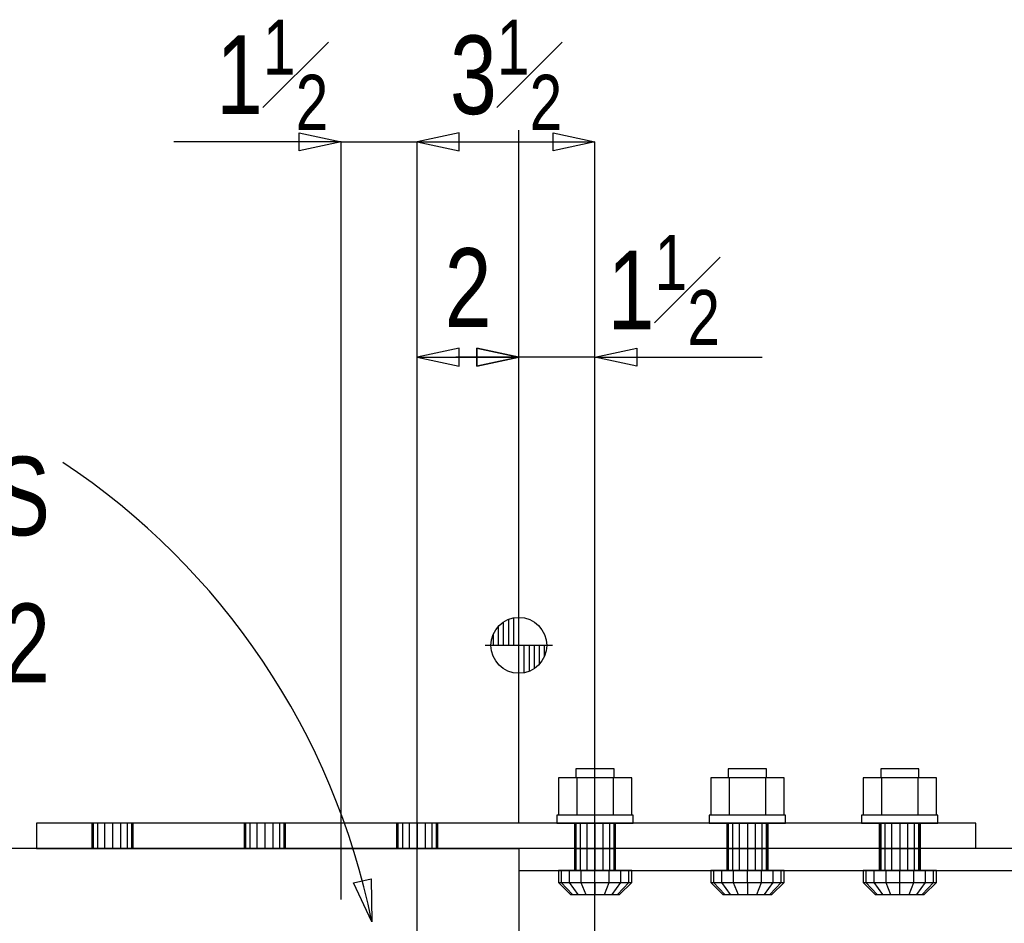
# Model space of a CAD drawing. Header units: inches. Extents: x -17.2 to 17.5, y -11.2 to 11.2.
# Tile 8 of 16: x -13.6 to -12, y 4.9 to 6.4. Entities that reach past the tile are written whole.
import ezdxf
from ezdxf.enums import TextEntityAlignment as Align

# ---------------------------------------------------------------- set-up
doc = ezdxf.new("R2010")
doc.units = ezdxf.units.IN
doc.header["$LTSCALE"] = 2.5
doc.header["$MEASUREMENT"] = 0
doc.linetypes.add('SDS2_5', pattern=[0.04, 0.02, -0.02])
doc.layers.add('Layer_0', color=7, linetype='Continuous')
doc.layers.add('Outline', color=7, linetype='Continuous')
doc.styles.add('MTextWidth', font='txt', dxfattribs={"width": 0.8, "height": 0.2})

msp = doc.modelspace()

# ---------------------------------------------------------------- linework, layer by layer
at = {"color": 1, "linetype": 'Continuous'}
for p, q in [((-13.1724, 6.151), (-13.1724, 6.1805)), ((-13.1724, 6.1805), (-13.1035, 6.1658)), ((-12.9096, 6.1805), (-12.9785, 6.1658)), ((-12.9096, 6.1805), (-12.9785, 6.1658)), ((-12.9096, 6.151), (-12.9096, 6.1805)), ((-12.9096, 6.151), (-12.9096, 6.1805)), ((-12.7558, 6.151), (-12.7558, 6.1805)), ((-12.7558, 6.1805), (-12.6869, 6.1658)), ((-13.1035, 6.1658), (-13.3779, 6.1658)), ((-13.1035, 6.1658), (-13.1724, 6.151)), ((-13.1035, 4.9233), (-13.1035, 6.1658)), ((-13.1035, 6.1658), (-12.9785, 6.1658)), ((-12.9785, 6.1658), (-12.8752, 6.1658)), ((-12.9785, 6.1658), (-12.9096, 6.151)), ((-12.9785, 5.8127), (-12.9785, 6.1658)), ((-12.9785, 5.8127), (-12.9785, 6.1658)), ((-12.9785, 6.1658), (-12.9096, 6.151)), ((-12.9785, 6.1658), (-12.6869, 6.1658)), ((-12.6869, 6.1658), (-12.7558, 6.151)), ((-12.6869, 5.8127), (-12.6869, 6.1658)), ((-12.9096, 5.8275), (-12.9785, 5.8127)), ((-12.9096, 5.798), (-12.9096, 5.8275)), ((-12.8808, 5.798), (-12.8808, 5.8275)), ((-12.8808, 5.8275), (-12.8119, 5.8127)), ((-12.8119, 5.8127), (-12.8808, 5.8275)), ((-12.8808, 5.8275), (-12.8808, 5.798)), ((-12.6869, 5.8127), (-12.618, 5.8275)), ((-12.618, 5.8275), (-12.618, 5.798)), ((-12.9785, 4.0067), (-12.9785, 5.8127)), ((-12.9785, 5.8127), (-12.9096, 5.798)), ((-12.9785, 5.8127), (-12.8119, 5.8127)), ((-12.8119, 5.8127), (-12.9152, 5.8127)), ((-12.8119, 5.8127), (-12.8808, 5.798)), ((-12.8808, 5.798), (-12.8119, 5.8127)), ((-12.8119, 5.0483), (-12.8119, 5.8127)), ((-12.6869, 5.8127), (-12.8119, 5.8127)), ((-12.8119, 5.0483), (-12.8119, 5.8127)), ((-12.6869, 4.0067), (-12.6869, 5.8127)), ((-12.6869, 5.8127), (-12.4125, 5.8127)), ((-12.618, 5.798), (-12.6869, 5.8127))]:
    msp.add_line(p, q, dxfattribs=at)
at = {"layer": 'Layer_0', "color": 1, "linetype": 'Continuous'}
for p, q in [((-12.7169, 5.1227), (-12.747, 5.1227)), ((-12.747, 5.1227), (-12.747, 5.0615)), ((-12.7139, 5.1375), (-12.7181, 5.1375)), ((-12.7181, 5.1375), (-12.7181, 5.1227)), ((-12.6568, 5.1227), (-12.7169, 5.1227)), ((-12.7169, 5.1227), (-12.7169, 5.0615)), ((-12.7025, 5.1375), (-12.7139, 5.1375)), ((-12.6869, 5.1375), (-12.7025, 5.1375)), ((-12.6712, 5.1375), (-12.6869, 5.1375)), ((-12.6598, 5.1375), (-12.6712, 5.1375)), ((-12.6556, 5.1375), (-12.6598, 5.1375)), ((-12.6568, 5.0615), (-12.6568, 5.1227)), ((-12.6267, 5.1227), (-12.6568, 5.1227)), ((-12.6556, 5.1227), (-12.6556, 5.1375)), ((-12.6267, 5.0615), (-12.6267, 5.1227)), ((-12.4669, 5.1227), (-12.497, 5.1227)), ((-12.497, 5.1227), (-12.497, 5.0615)), ((-12.4639, 5.1375), (-12.4681, 5.1375)), ((-12.4681, 5.1375), (-12.4681, 5.1227)), ((-12.4068, 5.1227), (-12.4669, 5.1227)), ((-12.4669, 5.1227), (-12.4669, 5.0615)), ((-12.4525, 5.1375), (-12.4639, 5.1375)), ((-12.4369, 5.1375), (-12.4525, 5.1375)), ((-12.4212, 5.1375), (-12.4369, 5.1375)), ((-12.4098, 5.1375), (-12.4212, 5.1375)), ((-12.4056, 5.1375), (-12.4098, 5.1375)), ((-12.4068, 5.0615), (-12.4068, 5.1227)), ((-12.3767, 5.1227), (-12.4068, 5.1227)), ((-12.4056, 5.1227), (-12.4056, 5.1375)), ((-12.3767, 5.0615), (-12.3767, 5.1227)), ((-12.2169, 5.1227), (-12.247, 5.1227)), ((-12.247, 5.1227), (-12.247, 5.0615)), ((-12.2139, 5.1375), (-12.2181, 5.1375)), ((-12.2181, 5.1375), (-12.2181, 5.1227)), ((-12.1568, 5.1227), (-12.2169, 5.1227)), ((-12.2169, 5.1227), (-12.2169, 5.0615)), ((-12.2025, 5.1375), (-12.2139, 5.1375)), ((-12.1869, 5.1375), (-12.2025, 5.1375)), ((-12.1712, 5.1375), (-12.1869, 5.1375)), ((-12.1598, 5.1375), (-12.1712, 5.1375)), ((-12.1556, 5.1375), (-12.1598, 5.1375)), ((-12.1568, 5.0615), (-12.1568, 5.1227)), ((-12.1267, 5.1227), (-12.1568, 5.1227)), ((-12.1556, 5.1227), (-12.1556, 5.1375)), ((-12.1267, 5.0615), (-12.1267, 5.1227)), ((-12.7446, 5.0615), (-12.7494, 5.0615)), ((-12.7494, 5.0615), (-12.7494, 5.0485)), ((-12.7311, 5.0615), (-12.7446, 5.0615)), ((-12.7108, 5.0615), (-12.7311, 5.0615)), ((-12.6869, 5.0615), (-12.7108, 5.0615)), ((-12.6629, 5.0615), (-12.6869, 5.0615)), ((-12.6427, 5.0615), (-12.6629, 5.0615)), ((-12.6291, 5.0615), (-12.6427, 5.0615)), ((-12.6244, 5.0615), (-12.6291, 5.0615)), ((-12.6244, 5.0485), (-12.6244, 5.0615)), ((-12.4946, 5.0615), (-12.4994, 5.0615)), ((-12.4994, 5.0615), (-12.4994, 5.0485)), ((-12.4811, 5.0615), (-12.4946, 5.0615)), ((-12.4608, 5.0615), (-12.4811, 5.0615)), ((-12.4369, 5.0615), (-12.4608, 5.0615)), ((-12.4129, 5.0615), (-12.4369, 5.0615)), ((-12.3927, 5.0615), (-12.4129, 5.0615)), ((-12.3791, 5.0615), (-12.3927, 5.0615)), ((-12.3744, 5.0615), (-12.3791, 5.0615)), ((-12.3744, 5.0485), (-12.3744, 5.0615)), ((-12.2446, 5.0615), (-12.2494, 5.0615)), ((-12.2494, 5.0615), (-12.2494, 5.0485)), ((-12.2311, 5.0615), (-12.2446, 5.0615)), ((-12.2108, 5.0615), (-12.2311, 5.0615)), ((-12.1869, 5.0615), (-12.2108, 5.0615)), ((-12.1629, 5.0615), (-12.1869, 5.0615)), ((-12.1427, 5.0615), (-12.1629, 5.0615)), ((-12.1291, 5.0615), (-12.1427, 5.0615)), ((-12.1244, 5.0615), (-12.1291, 5.0615)), ((-12.1244, 5.0485), (-12.1244, 5.0615)), ((-12.7494, 5.0485), (-12.7446, 5.0485)), ((-12.7446, 5.0485), (-12.7311, 5.0485)), ((-12.7311, 5.0485), (-12.7108, 5.0485)), ((-12.7108, 5.0485), (-12.6869, 5.0485)), ((-12.6869, 5.0485), (-12.6629, 5.0485)), ((-12.6629, 5.0485), (-12.6427, 5.0485)), ((-12.6427, 5.0485), (-12.6291, 5.0485)), ((-12.6291, 5.0485), (-12.6244, 5.0485)), ((-12.4994, 5.0485), (-12.4946, 5.0485)), ((-12.4946, 5.0485), (-12.4811, 5.0485)), ((-12.4811, 5.0485), (-12.4608, 5.0485)), ((-12.4608, 5.0485), (-12.4369, 5.0485)), ((-12.4369, 5.0485), (-12.4129, 5.0485)), ((-12.4129, 5.0485), (-12.3927, 5.0485)), ((-12.3927, 5.0485), (-12.3791, 5.0485)), ((-12.3791, 5.0485), (-12.3744, 5.0485)), ((-12.2494, 5.0485), (-12.2446, 5.0485)), ((-12.2446, 5.0485), (-12.2311, 5.0485)), ((-12.2311, 5.0485), (-12.2108, 5.0485)), ((-12.2108, 5.0485), (-12.1869, 5.0485)), ((-12.1869, 5.0485), (-12.1629, 5.0485)), ((-12.1629, 5.0485), (-12.1427, 5.0485)), ((-12.1427, 5.0485), (-12.1291, 5.0485)), ((-12.1291, 5.0485), (-12.1244, 5.0485)), ((-12.7424, 4.9707), (-12.747, 4.9707)), ((-12.747, 4.9707), (-12.747, 4.9511)), ((-12.7294, 4.9707), (-12.7424, 4.9707)), ((-12.7424, 4.9707), (-12.7424, 4.9511)), ((-12.7099, 4.9707), (-12.7294, 4.9707)), ((-12.7294, 4.9707), (-12.7294, 4.9511)), ((-12.6869, 4.9707), (-12.7099, 4.9707)), ((-12.7099, 4.9707), (-12.7099, 4.9511)), ((-12.6869, 4.9511), (-12.6869, 4.9707)), ((-12.6639, 4.9707), (-12.6869, 4.9707)), ((-12.6639, 4.9511), (-12.6639, 4.9707)), ((-12.6443, 4.9707), (-12.6639, 4.9707)), ((-12.6443, 4.9511), (-12.6443, 4.9707)), ((-12.6313, 4.9707), (-12.6443, 4.9707)), ((-12.6313, 4.9511), (-12.6313, 4.9707)), ((-12.6267, 4.9707), (-12.6313, 4.9707)), ((-12.6267, 4.9511), (-12.6267, 4.9707)), ((-12.4924, 4.9707), (-12.497, 4.9707)), ((-12.497, 4.9707), (-12.497, 4.9511)), ((-12.4794, 4.9707), (-12.4924, 4.9707)), ((-12.4924, 4.9707), (-12.4924, 4.9511)), ((-12.4599, 4.9707), (-12.4794, 4.9707)), ((-12.4794, 4.9707), (-12.4794, 4.9511)), ((-12.4369, 4.9707), (-12.4599, 4.9707)), ((-12.4599, 4.9707), (-12.4599, 4.9511)), ((-12.4369, 4.9511), (-12.4369, 4.9707)), ((-12.4139, 4.9707), (-12.4369, 4.9707)), ((-12.4139, 4.9511), (-12.4139, 4.9707)), ((-12.3943, 4.9707), (-12.4139, 4.9707)), ((-12.3943, 4.9511), (-12.3943, 4.9707)), ((-12.3813, 4.9707), (-12.3943, 4.9707)), ((-12.3813, 4.9511), (-12.3813, 4.9707)), ((-12.3767, 4.9707), (-12.3813, 4.9707)), ((-12.3767, 4.9511), (-12.3767, 4.9707)), ((-12.2424, 4.9707), (-12.247, 4.9707)), ((-12.247, 4.9707), (-12.247, 4.9511)), ((-12.2294, 4.9707), (-12.2424, 4.9707)), ((-12.2424, 4.9707), (-12.2424, 4.9511)), ((-12.2099, 4.9707), (-12.2294, 4.9707)), ((-12.2294, 4.9707), (-12.2294, 4.9511)), ((-12.1869, 4.9707), (-12.2099, 4.9707)), ((-12.2099, 4.9707), (-12.2099, 4.9511)), ((-12.1869, 4.9511), (-12.1869, 4.9707)), ((-12.1639, 4.9707), (-12.1869, 4.9707)), ((-12.1639, 4.9511), (-12.1639, 4.9707)), ((-12.1443, 4.9707), (-12.1639, 4.9707)), ((-12.1443, 4.9511), (-12.1443, 4.9707)), ((-12.1313, 4.9707), (-12.1443, 4.9707)), ((-12.1313, 4.9511), (-12.1313, 4.9707)), ((-12.1267, 4.9707), (-12.1313, 4.9707)), ((-12.1267, 4.9511), (-12.1267, 4.9707)), ((-12.747, 4.9511), (-12.7424, 4.9511)), ((-12.747, 4.9511), (-12.727, 4.9316)), ((-12.7424, 4.9511), (-12.7294, 4.9511)), ((-12.7424, 4.9511), (-12.7239, 4.9316)), ((-12.7294, 4.9511), (-12.7099, 4.9511)), ((-12.7294, 4.9511), (-12.7152, 4.9316)), ((-12.7099, 4.9511), (-12.6869, 4.9511)), ((-12.7099, 4.9511), (-12.7022, 4.9316)), ((-12.6869, 4.9511), (-12.6639, 4.9511)), ((-12.6869, 4.9511), (-12.6869, 4.9316)), ((-12.6715, 4.9316), (-12.6639, 4.9511)), ((-12.6639, 4.9511), (-12.6443, 4.9511)), ((-12.6585, 4.9316), (-12.6443, 4.9511)), ((-12.6498, 4.9316), (-12.6313, 4.9511)), ((-12.6468, 4.9316), (-12.6267, 4.9511)), ((-12.6443, 4.9511), (-12.6313, 4.9511)), ((-12.6313, 4.9511), (-12.6267, 4.9511)), ((-12.497, 4.9511), (-12.4924, 4.9511)), ((-12.497, 4.9511), (-12.477, 4.9316)), ((-12.4924, 4.9511), (-12.4794, 4.9511)), ((-12.4924, 4.9511), (-12.4739, 4.9316)), ((-12.4794, 4.9511), (-12.4599, 4.9511)), ((-12.4794, 4.9511), (-12.4652, 4.9316)), ((-12.4599, 4.9511), (-12.4369, 4.9511)), ((-12.4599, 4.9511), (-12.4522, 4.9316)), ((-12.4369, 4.9511), (-12.4139, 4.9511)), ((-12.4369, 4.9511), (-12.4369, 4.9316)), ((-12.4215, 4.9316), (-12.4139, 4.9511)), ((-12.4139, 4.9511), (-12.3943, 4.9511)), ((-12.4085, 4.9316), (-12.3943, 4.9511)), ((-12.3998, 4.9316), (-12.3813, 4.9511)), ((-12.3968, 4.9316), (-12.3767, 4.9511)), ((-12.3943, 4.9511), (-12.3813, 4.9511)), ((-12.3813, 4.9511), (-12.3767, 4.9511)), ((-12.247, 4.9511), (-12.2424, 4.9511)), ((-12.247, 4.9511), (-12.227, 4.9316)), ((-12.2424, 4.9511), (-12.2294, 4.9511)), ((-12.2424, 4.9511), (-12.2239, 4.9316)), ((-12.2294, 4.9511), (-12.2099, 4.9511)), ((-12.2294, 4.9511), (-12.2152, 4.9316)), ((-12.2099, 4.9511), (-12.1869, 4.9511)), ((-12.2099, 4.9511), (-12.2022, 4.9316)), ((-12.1869, 4.9511), (-12.1639, 4.9511)), ((-12.1869, 4.9316), (-12.1869, 4.9511)), ((-12.1715, 4.9316), (-12.1639, 4.9511)), ((-12.1639, 4.9511), (-12.1443, 4.9511)), ((-12.1585, 4.9316), (-12.1443, 4.9511)), ((-12.1498, 4.9316), (-12.1313, 4.9511)), ((-12.1468, 4.9316), (-12.1267, 4.9511)), ((-12.1443, 4.9511), (-12.1313, 4.9511)), ((-12.1313, 4.9511), (-12.1267, 4.9511)), ((-12.727, 4.9316), (-12.7239, 4.9316)), ((-12.7239, 4.9316), (-12.7152, 4.9316)), ((-12.7152, 4.9316), (-12.7022, 4.9316)), ((-12.7022, 4.9316), (-12.6869, 4.9316)), ((-12.6869, 4.9316), (-12.6715, 4.9316)), ((-12.6715, 4.9316), (-12.6585, 4.9316)), ((-12.6585, 4.9316), (-12.6498, 4.9316)), ((-12.6498, 4.9316), (-12.6468, 4.9316)), ((-12.477, 4.9316), (-12.4739, 4.9316)), ((-12.4739, 4.9316), (-12.4652, 4.9316)), ((-12.4652, 4.9316), (-12.4522, 4.9316)), ((-12.4522, 4.9316), (-12.4369, 4.9316)), ((-12.4369, 4.9316), (-12.4215, 4.9316)), ((-12.4215, 4.9316), (-12.4085, 4.9316)), ((-12.4085, 4.9316), (-12.3998, 4.9316)), ((-12.3998, 4.9316), (-12.3968, 4.9316)), ((-12.227, 4.9316), (-12.2239, 4.9316)), ((-12.2239, 4.9316), (-12.2152, 4.9316)), ((-12.2152, 4.9316), (-12.2022, 4.9316)), ((-12.2022, 4.9316), (-12.1869, 4.9316)), ((-12.1869, 4.9316), (-12.1715, 4.9316)), ((-12.1715, 4.9316), (-12.1585, 4.9316)), ((-12.1585, 4.9316), (-12.1498, 4.9316)), ((-12.1498, 4.9316), (-12.1468, 4.9316))]:
    msp.add_line(p, q, dxfattribs=at)
at = {"layer": 'Layer_0', "color": 2, "linetype": 'Continuous'}
for p, q in [((-13.6035, 5.0483), (-13.6035, 5.0067)), ((-12.0619, 5.0483), (-13.6035, 5.0483)), ((-13.5124, 5.0487), (-13.5124, 5.0483)), ((-13.4447, 5.0483), (-13.4447, 5.0487)), ((-13.2624, 5.0487), (-13.2624, 5.0483)), ((-13.1947, 5.0483), (-13.1947, 5.0487)), ((-13.0124, 5.0487), (-13.0124, 5.0483)), ((-12.9447, 5.0483), (-12.9447, 5.0487)), ((-12.7207, 5.0485), (-12.7207, 5.0483)), ((-12.653, 5.0483), (-12.653, 5.0485)), ((-12.4707, 5.0485), (-12.4707, 5.0483)), ((-12.403, 5.0483), (-12.403, 5.0485)), ((-12.2207, 5.0485), (-12.2207, 5.0483)), ((-12.153, 5.0483), (-12.153, 5.0485)), ((-12.0619, 5.0067), (-12.0619, 5.0483)), ((-13.6035, 5.0067), (-12.8119, 5.0067)), ((-13.5124, 5.0067), (-13.5124, 5.0062)), ((-13.4447, 5.0062), (-13.4447, 5.0067)), ((-13.2624, 5.0067), (-13.2624, 5.0062)), ((-13.1947, 5.0062), (-13.1947, 5.0067)), ((-13.0124, 5.0067), (-13.0124, 5.0062)), ((-12.9447, 5.0062), (-12.9447, 5.0067)), ((-12.8119, 5.0067), (-12.8119, 4.9708)), ((-11.1862, 5.0067), (-12.8119, 5.0067)), ((-12.8119, 4.9708), (-11.1504, 4.9708)), ((-12.8119, 4.9708), (-12.8119, 4.9664)), ((-12.8119, 4.9664), (-12.8119, 4.9539)), ((-12.7207, 4.9708), (-12.7207, 4.9707)), ((-12.653, 4.9707), (-12.653, 4.9708)), ((-12.4707, 4.9708), (-12.4707, 4.9707)), ((-12.403, 4.9707), (-12.403, 4.9708)), ((-12.2207, 4.9708), (-12.2207, 4.9707)), ((-12.153, 4.9707), (-12.153, 4.9708)), ((-12.8119, 4.9539), (-12.8119, 4.9351)), ((-12.8119, 4.9351), (-12.8119, 4.9129)), ((-12.8119, 4.9129), (-12.8119, 3.7754))]:
    msp.add_line(p, q, dxfattribs=at)
at = {"layer": 'Layer_0', "color": 1, "linetype": 'SDS2_5'}
for p, q in [((-13.5124, 5.0487), (-13.5098, 5.0487)), ((-13.5124, 5.0483), (-13.5124, 5.0067)), ((-13.5098, 5.0483), (-13.5098, 5.0487)), ((-13.5098, 5.0487), (-13.5025, 5.0487)), ((-13.5098, 5.0067), (-13.5098, 5.0483)), ((-13.5025, 5.0483), (-13.5025, 5.0487)), ((-13.5025, 5.0487), (-13.4915, 5.0487)), ((-13.5025, 5.0067), (-13.5025, 5.0483)), ((-13.4915, 5.0483), (-13.4915, 5.0487)), ((-13.4915, 5.0487), (-13.4785, 5.0487)), ((-13.4915, 5.0067), (-13.4915, 5.0483)), ((-13.4785, 5.0487), (-13.4785, 5.0483)), ((-13.4785, 5.0487), (-13.4656, 5.0487)), ((-13.4785, 5.0483), (-13.4785, 5.0067)), ((-13.4656, 5.0487), (-13.4656, 5.0483)), ((-13.4656, 5.0487), (-13.4546, 5.0487)), ((-13.4656, 5.0483), (-13.4656, 5.0067)), ((-13.4546, 5.0487), (-13.4546, 5.0483)), ((-13.4546, 5.0487), (-13.4473, 5.0487)), ((-13.4546, 5.0483), (-13.4546, 5.0067)), ((-13.4473, 5.0487), (-13.4473, 5.0483)), ((-13.4473, 5.0487), (-13.4447, 5.0487)), ((-13.4473, 5.0483), (-13.4473, 5.0067)), ((-13.4447, 5.0067), (-13.4447, 5.0483)), ((-13.2624, 5.0487), (-13.2598, 5.0487)), ((-13.2624, 5.0483), (-13.2624, 5.0067)), ((-13.2598, 5.0483), (-13.2598, 5.0487)), ((-13.2598, 5.0487), (-13.2525, 5.0487)), ((-13.2598, 5.0067), (-13.2598, 5.0483)), ((-13.2525, 5.0483), (-13.2525, 5.0487)), ((-13.2525, 5.0487), (-13.2415, 5.0487)), ((-13.2525, 5.0067), (-13.2525, 5.0483)), ((-13.2415, 5.0483), (-13.2415, 5.0487)), ((-13.2415, 5.0487), (-13.2285, 5.0487)), ((-13.2415, 5.0067), (-13.2415, 5.0483)), ((-13.2285, 5.0487), (-13.2285, 5.0483)), ((-13.2285, 5.0487), (-13.2156, 5.0487)), ((-13.2285, 5.0483), (-13.2285, 5.0067)), ((-13.2156, 5.0487), (-13.2156, 5.0483)), ((-13.2156, 5.0487), (-13.2046, 5.0487)), ((-13.2156, 5.0483), (-13.2156, 5.0067)), ((-13.2046, 5.0487), (-13.2046, 5.0483)), ((-13.2046, 5.0487), (-13.1973, 5.0487)), ((-13.2046, 5.0483), (-13.2046, 5.0067)), ((-13.1973, 5.0487), (-13.1973, 5.0483)), ((-13.1973, 5.0487), (-13.1947, 5.0487)), ((-13.1973, 5.0483), (-13.1973, 5.0067)), ((-13.1947, 5.0067), (-13.1947, 5.0483)), ((-13.0124, 5.0487), (-13.0098, 5.0487)), ((-13.0124, 5.0483), (-13.0124, 5.0067)), ((-13.0098, 5.0483), (-13.0098, 5.0487)), ((-13.0098, 5.0487), (-13.0025, 5.0487)), ((-13.0098, 5.0067), (-13.0098, 5.0483)), ((-13.0025, 5.0483), (-13.0025, 5.0487)), ((-13.0025, 5.0487), (-12.9915, 5.0487)), ((-13.0025, 5.0067), (-13.0025, 5.0483)), ((-12.9915, 5.0483), (-12.9915, 5.0487)), ((-12.9915, 5.0487), (-12.9785, 5.0487)), ((-12.9915, 5.0067), (-12.9915, 5.0483)), ((-12.9785, 5.0487), (-12.9785, 5.0483)), ((-12.9785, 5.0487), (-12.9656, 5.0487)), ((-12.9785, 5.0483), (-12.9785, 5.0067)), ((-12.9656, 5.0487), (-12.9656, 5.0483)), ((-12.9656, 5.0487), (-12.9546, 5.0487)), ((-12.9656, 5.0483), (-12.9656, 5.0067)), ((-12.9546, 5.0487), (-12.9546, 5.0483)), ((-12.9546, 5.0487), (-12.9473, 5.0487)), ((-12.9546, 5.0483), (-12.9546, 5.0067)), ((-12.9473, 5.0487), (-12.9473, 5.0483)), ((-12.9473, 5.0487), (-12.9447, 5.0487)), ((-12.9473, 5.0483), (-12.9473, 5.0067)), ((-12.9447, 5.0067), (-12.9447, 5.0483)), ((-12.7207, 5.0487), (-12.7207, 5.0485)), ((-12.7207, 5.0487), (-12.7181, 5.0487)), ((-12.7207, 5.0483), (-12.7207, 5.0062)), ((-12.7181, 5.0485), (-12.7181, 5.0487)), ((-12.7181, 5.0487), (-12.7108, 5.0487)), ((-12.7181, 5.0483), (-12.7181, 5.0485)), ((-12.7181, 5.0485), (-12.7181, 4.9707)), ((-12.7181, 5.0062), (-12.7181, 5.0483)), ((-12.7108, 5.0485), (-12.7108, 5.0487)), ((-12.7108, 5.0487), (-12.6998, 5.0487)), ((-12.7108, 5.0483), (-12.7108, 5.0485)), ((-12.7108, 5.0062), (-12.7108, 5.0483)), ((-12.6998, 5.0485), (-12.6998, 5.0487)), ((-12.6998, 5.0487), (-12.6869, 5.0487)), ((-12.6998, 5.0483), (-12.6998, 5.0485)), ((-12.6998, 5.0062), (-12.6998, 5.0483)), ((-12.6869, 5.0487), (-12.6869, 5.0485)), ((-12.6869, 5.0487), (-12.6739, 5.0487)), ((-12.6869, 5.0485), (-12.6869, 5.0483)), ((-12.6869, 5.0483), (-12.6869, 5.0062)), ((-12.6739, 5.0487), (-12.6739, 5.0485)), ((-12.6739, 5.0487), (-12.6629, 5.0487)), ((-12.6739, 5.0485), (-12.6739, 5.0483)), ((-12.6739, 5.0483), (-12.6739, 5.0062)), ((-12.6629, 5.0487), (-12.6629, 5.0485)), ((-12.6629, 5.0487), (-12.6556, 5.0487)), ((-12.6629, 5.0485), (-12.6629, 5.0483)), ((-12.6629, 5.0483), (-12.6629, 5.0062)), ((-12.6556, 5.0487), (-12.6556, 5.0485)), ((-12.6556, 5.0487), (-12.653, 5.0487)), ((-12.6556, 5.0485), (-12.6556, 5.0483)), ((-12.6556, 4.9707), (-12.6556, 5.0485)), ((-12.6556, 5.0483), (-12.6556, 5.0062)), ((-12.653, 5.0485), (-12.653, 5.0487)), ((-12.653, 5.0062), (-12.653, 5.0483)), ((-12.4707, 5.0487), (-12.4707, 5.0485)), ((-12.4707, 5.0487), (-12.4681, 5.0487)), ((-12.4707, 5.0483), (-12.4707, 5.0062)), ((-12.4681, 5.0485), (-12.4681, 5.0487)), ((-12.4681, 5.0487), (-12.4608, 5.0487)), ((-12.4681, 5.0483), (-12.4681, 5.0485)), ((-12.4681, 5.0485), (-12.4681, 4.9707)), ((-12.4681, 5.0062), (-12.4681, 5.0483)), ((-12.4608, 5.0485), (-12.4608, 5.0487)), ((-12.4608, 5.0487), (-12.4498, 5.0487)), ((-12.4608, 5.0483), (-12.4608, 5.0485)), ((-12.4608, 5.0062), (-12.4608, 5.0483)), ((-12.4498, 5.0485), (-12.4498, 5.0487)), ((-12.4498, 5.0487), (-12.4369, 5.0487)), ((-12.4498, 5.0483), (-12.4498, 5.0485)), ((-12.4498, 5.0062), (-12.4498, 5.0483)), ((-12.4369, 5.0487), (-12.4369, 5.0485)), ((-12.4369, 5.0487), (-12.4239, 5.0487)), ((-12.4369, 5.0485), (-12.4369, 5.0483)), ((-12.4369, 5.0483), (-12.4369, 5.0062)), ((-12.4239, 5.0487), (-12.4239, 5.0485)), ((-12.4239, 5.0487), (-12.4129, 5.0487)), ((-12.4239, 5.0485), (-12.4239, 5.0483)), ((-12.4239, 5.0483), (-12.4239, 5.0062)), ((-12.4129, 5.0487), (-12.4129, 5.0485)), ((-12.4129, 5.0487), (-12.4056, 5.0487)), ((-12.4129, 5.0485), (-12.4129, 5.0483)), ((-12.4129, 5.0483), (-12.4129, 5.0062)), ((-12.4056, 5.0487), (-12.4056, 5.0485)), ((-12.4056, 5.0487), (-12.403, 5.0487)), ((-12.4056, 5.0485), (-12.4056, 5.0483)), ((-12.4056, 4.9707), (-12.4056, 5.0485)), ((-12.4056, 5.0483), (-12.4056, 5.0062)), ((-12.403, 5.0485), (-12.403, 5.0487)), ((-12.403, 5.0062), (-12.403, 5.0483)), ((-12.2207, 5.0487), (-12.2207, 5.0485)), ((-12.2207, 5.0487), (-12.2181, 5.0487)), ((-12.2207, 5.0483), (-12.2207, 5.0062)), ((-12.2181, 5.0485), (-12.2181, 5.0487)), ((-12.2181, 5.0487), (-12.2108, 5.0487)), ((-12.2181, 5.0483), (-12.2181, 5.0485)), ((-12.2181, 5.0485), (-12.2181, 4.9707)), ((-12.2181, 5.0062), (-12.2181, 5.0483)), ((-12.2108, 5.0485), (-12.2108, 5.0487)), ((-12.2108, 5.0487), (-12.1998, 5.0487)), ((-12.2108, 5.0483), (-12.2108, 5.0485)), ((-12.2108, 5.0062), (-12.2108, 5.0483)), ((-12.1998, 5.0485), (-12.1998, 5.0487)), ((-12.1998, 5.0487), (-12.1869, 5.0487)), ((-12.1998, 5.0483), (-12.1998, 5.0485)), ((-12.1998, 5.0062), (-12.1998, 5.0483)), ((-12.1869, 5.0487), (-12.1869, 5.0485)), ((-12.1869, 5.0487), (-12.1739, 5.0487)), ((-12.1869, 5.0485), (-12.1869, 5.0483)), ((-12.1869, 5.0483), (-12.1869, 5.0062)), ((-12.1739, 5.0487), (-12.1739, 5.0485)), ((-12.1739, 5.0487), (-12.1629, 5.0487)), ((-12.1739, 5.0485), (-12.1739, 5.0483)), ((-12.1739, 5.0483), (-12.1739, 5.0062)), ((-12.1629, 5.0487), (-12.1629, 5.0485)), ((-12.1629, 5.0487), (-12.1556, 5.0487)), ((-12.1629, 5.0485), (-12.1629, 5.0483)), ((-12.1629, 5.0483), (-12.1629, 5.0062)), ((-12.1556, 5.0487), (-12.1556, 5.0485)), ((-12.1556, 5.0487), (-12.153, 5.0487)), ((-12.1556, 5.0485), (-12.1556, 5.0483)), ((-12.1556, 4.9707), (-12.1556, 5.0485)), ((-12.1556, 5.0483), (-12.1556, 5.0062)), ((-12.153, 5.0485), (-12.153, 5.0487)), ((-12.153, 5.0062), (-12.153, 5.0483)), ((-13.5098, 5.0062), (-13.5124, 5.0062)), ((-13.5098, 5.0062), (-13.5098, 5.0067)), ((-13.5025, 5.0062), (-13.5098, 5.0062)), ((-13.5025, 5.0062), (-13.5025, 5.0067)), ((-13.4915, 5.0062), (-13.5025, 5.0062)), ((-13.4915, 5.0062), (-13.4915, 5.0067)), ((-13.4785, 5.0062), (-13.4915, 5.0062)), ((-13.4785, 5.0067), (-13.4785, 5.0062)), ((-13.4656, 5.0062), (-13.4785, 5.0062)), ((-13.4656, 5.0067), (-13.4656, 5.0062)), ((-13.4546, 5.0062), (-13.4656, 5.0062)), ((-13.4546, 5.0067), (-13.4546, 5.0062)), ((-13.4473, 5.0062), (-13.4546, 5.0062)), ((-13.4473, 5.0067), (-13.4473, 5.0062)), ((-13.4447, 5.0062), (-13.4473, 5.0062)), ((-13.2598, 5.0062), (-13.2624, 5.0062)), ((-13.2598, 5.0062), (-13.2598, 5.0067)), ((-13.2525, 5.0062), (-13.2598, 5.0062)), ((-13.2525, 5.0062), (-13.2525, 5.0067)), ((-13.2415, 5.0062), (-13.2525, 5.0062)), ((-13.2415, 5.0062), (-13.2415, 5.0067)), ((-13.2285, 5.0062), (-13.2415, 5.0062)), ((-13.2285, 5.0067), (-13.2285, 5.0062)), ((-13.2156, 5.0062), (-13.2285, 5.0062)), ((-13.2156, 5.0067), (-13.2156, 5.0062)), ((-13.2046, 5.0062), (-13.2156, 5.0062)), ((-13.2046, 5.0067), (-13.2046, 5.0062)), ((-13.1973, 5.0062), (-13.2046, 5.0062)), ((-13.1973, 5.0067), (-13.1973, 5.0062)), ((-13.1947, 5.0062), (-13.1973, 5.0062)), ((-13.0098, 5.0062), (-13.0124, 5.0062)), ((-13.0098, 5.0062), (-13.0098, 5.0067)), ((-13.0025, 5.0062), (-13.0098, 5.0062)), ((-13.0025, 5.0062), (-13.0025, 5.0067)), ((-12.9915, 5.0062), (-13.0025, 5.0062)), ((-12.9915, 5.0062), (-12.9915, 5.0067)), ((-12.9785, 5.0062), (-12.9915, 5.0062)), ((-12.9785, 5.0067), (-12.9785, 5.0062)), ((-12.9656, 5.0062), (-12.9785, 5.0062)), ((-12.9656, 5.0067), (-12.9656, 5.0062)), ((-12.9546, 5.0062), (-12.9656, 5.0062)), ((-12.9546, 5.0067), (-12.9546, 5.0062)), ((-12.9473, 5.0062), (-12.9546, 5.0062)), ((-12.9473, 5.0067), (-12.9473, 5.0062)), ((-12.9447, 5.0062), (-12.9473, 5.0062)), ((-12.7207, 5.0071), (-12.7181, 5.0071)), ((-12.7207, 5.0071), (-12.7207, 4.9708)), ((-12.7181, 5.0062), (-12.7207, 5.0062)), ((-12.7181, 4.9708), (-12.7181, 5.0071)), ((-12.7181, 5.0071), (-12.7108, 5.0071)), ((-12.7108, 5.0062), (-12.7181, 5.0062)), ((-12.7108, 4.9708), (-12.7108, 5.0071)), ((-12.7108, 5.0071), (-12.6998, 5.0071)), ((-12.6998, 5.0062), (-12.7108, 5.0062)), ((-12.6998, 4.9708), (-12.6998, 5.0071)), ((-12.6998, 5.0071), (-12.6869, 5.0071)), ((-12.6869, 5.0062), (-12.6998, 5.0062)), ((-12.6869, 5.0071), (-12.6869, 4.9708)), ((-12.6869, 5.0071), (-12.6739, 5.0071)), ((-12.6739, 5.0062), (-12.6869, 5.0062)), ((-12.6739, 5.0071), (-12.6739, 4.9708)), ((-12.6739, 5.0071), (-12.6629, 5.0071)), ((-12.6629, 5.0062), (-12.6739, 5.0062)), ((-12.6629, 5.0071), (-12.6629, 4.9708)), ((-12.6629, 5.0071), (-12.6556, 5.0071)), ((-12.6556, 5.0062), (-12.6629, 5.0062)), ((-12.6556, 5.0071), (-12.6556, 4.9708)), ((-12.6556, 5.0071), (-12.653, 5.0071)), ((-12.653, 5.0062), (-12.6556, 5.0062)), ((-12.653, 4.9708), (-12.653, 5.0071)), ((-12.4707, 5.0071), (-12.4681, 5.0071)), ((-12.4707, 5.0071), (-12.4707, 4.9708)), ((-12.4681, 5.0062), (-12.4707, 5.0062)), ((-12.4681, 4.9708), (-12.4681, 5.0071)), ((-12.4681, 5.0071), (-12.4608, 5.0071)), ((-12.4608, 5.0062), (-12.4681, 5.0062)), ((-12.4608, 4.9708), (-12.4608, 5.0071)), ((-12.4608, 5.0071), (-12.4498, 5.0071)), ((-12.4498, 5.0062), (-12.4608, 5.0062)), ((-12.4498, 4.9708), (-12.4498, 5.0071)), ((-12.4498, 5.0071), (-12.4369, 5.0071)), ((-12.4369, 5.0062), (-12.4498, 5.0062)), ((-12.4369, 5.0071), (-12.4369, 4.9708)), ((-12.4369, 5.0071), (-12.4239, 5.0071)), ((-12.4239, 5.0062), (-12.4369, 5.0062)), ((-12.4239, 5.0071), (-12.4239, 4.9708)), ((-12.4239, 5.0071), (-12.4129, 5.0071)), ((-12.4129, 5.0062), (-12.4239, 5.0062)), ((-12.4129, 5.0071), (-12.4129, 4.9708)), ((-12.4129, 5.0071), (-12.4056, 5.0071)), ((-12.4056, 5.0062), (-12.4129, 5.0062)), ((-12.4056, 5.0071), (-12.4056, 4.9708)), ((-12.4056, 5.0071), (-12.403, 5.0071)), ((-12.403, 5.0062), (-12.4056, 5.0062)), ((-12.403, 4.9708), (-12.403, 5.0071)), ((-12.2207, 5.0071), (-12.2181, 5.0071)), ((-12.2207, 5.0071), (-12.2207, 4.9708)), ((-12.2181, 5.0062), (-12.2207, 5.0062)), ((-12.2181, 4.9708), (-12.2181, 5.0071)), ((-12.2181, 5.0071), (-12.2108, 5.0071)), ((-12.2108, 5.0062), (-12.2181, 5.0062)), ((-12.2108, 4.9708), (-12.2108, 5.0071)), ((-12.2108, 5.0071), (-12.1998, 5.0071)), ((-12.1998, 5.0062), (-12.2108, 5.0062)), ((-12.1998, 4.9708), (-12.1998, 5.0071)), ((-12.1998, 5.0071), (-12.1869, 5.0071)), ((-12.1869, 5.0062), (-12.1998, 5.0062)), ((-12.1869, 5.0071), (-12.1869, 4.9708)), ((-12.1869, 5.0071), (-12.1739, 5.0071)), ((-12.1739, 5.0062), (-12.1869, 5.0062)), ((-12.1739, 5.0071), (-12.1739, 4.9708)), ((-12.1739, 5.0071), (-12.1629, 5.0071)), ((-12.1629, 5.0062), (-12.1739, 5.0062)), ((-12.1629, 5.0071), (-12.1629, 4.9708)), ((-12.1629, 5.0071), (-12.1556, 5.0071)), ((-12.1556, 5.0062), (-12.1629, 5.0062)), ((-12.1556, 5.0071), (-12.1556, 4.9708)), ((-12.1556, 5.0071), (-12.153, 5.0071)), ((-12.153, 5.0062), (-12.1556, 5.0062)), ((-12.153, 4.9708), (-12.153, 5.0071)), ((-12.7207, 4.9707), (-12.7207, 4.9704)), ((-12.7181, 4.9704), (-12.7207, 4.9704)), ((-12.7181, 4.9707), (-12.7181, 4.9708)), ((-12.7181, 4.9704), (-12.7181, 4.9707)), ((-12.7108, 4.9704), (-12.7181, 4.9704)), ((-12.7108, 4.9707), (-12.7108, 4.9708)), ((-12.7108, 4.9704), (-12.7108, 4.9707)), ((-12.6998, 4.9704), (-12.7108, 4.9704)), ((-12.6998, 4.9707), (-12.6998, 4.9708)), ((-12.6998, 4.9704), (-12.6998, 4.9707)), ((-12.6869, 4.9704), (-12.6998, 4.9704)), ((-12.6869, 4.9708), (-12.6869, 4.9707)), ((-12.6739, 4.9704), (-12.6869, 4.9704)), ((-12.6739, 4.9708), (-12.6739, 4.9707)), ((-12.6739, 4.9707), (-12.6739, 4.9704)), ((-12.6629, 4.9704), (-12.6739, 4.9704)), ((-12.6629, 4.9708), (-12.6629, 4.9707)), ((-12.6629, 4.9707), (-12.6629, 4.9704)), ((-12.6556, 4.9704), (-12.6629, 4.9704)), ((-12.6556, 4.9708), (-12.6556, 4.9707)), ((-12.6556, 4.9707), (-12.6556, 4.9704)), ((-12.653, 4.9704), (-12.6556, 4.9704)), ((-12.653, 4.9704), (-12.653, 4.9707)), ((-12.4707, 4.9707), (-12.4707, 4.9704)), ((-12.4681, 4.9704), (-12.4707, 4.9704)), ((-12.4681, 4.9707), (-12.4681, 4.9708)), ((-12.4681, 4.9704), (-12.4681, 4.9707)), ((-12.4608, 4.9704), (-12.4681, 4.9704)), ((-12.4608, 4.9707), (-12.4608, 4.9708)), ((-12.4608, 4.9704), (-12.4608, 4.9707)), ((-12.4498, 4.9704), (-12.4608, 4.9704)), ((-12.4498, 4.9707), (-12.4498, 4.9708)), ((-12.4498, 4.9704), (-12.4498, 4.9707)), ((-12.4369, 4.9704), (-12.4498, 4.9704)), ((-12.4369, 4.9708), (-12.4369, 4.9707)), ((-12.4239, 4.9704), (-12.4369, 4.9704)), ((-12.4239, 4.9708), (-12.4239, 4.9707)), ((-12.4239, 4.9707), (-12.4239, 4.9704)), ((-12.4129, 4.9704), (-12.4239, 4.9704)), ((-12.4129, 4.9708), (-12.4129, 4.9707)), ((-12.4129, 4.9707), (-12.4129, 4.9704)), ((-12.4056, 4.9704), (-12.4129, 4.9704)), ((-12.4056, 4.9708), (-12.4056, 4.9707)), ((-12.4056, 4.9707), (-12.4056, 4.9704)), ((-12.403, 4.9704), (-12.4056, 4.9704)), ((-12.403, 4.9704), (-12.403, 4.9707)), ((-12.2207, 4.9707), (-12.2207, 4.9704)), ((-12.2181, 4.9704), (-12.2207, 4.9704)), ((-12.2181, 4.9707), (-12.2181, 4.9708)), ((-12.2181, 4.9704), (-12.2181, 4.9707)), ((-12.2108, 4.9704), (-12.2181, 4.9704)), ((-12.2108, 4.9707), (-12.2108, 4.9708)), ((-12.2108, 4.9704), (-12.2108, 4.9707)), ((-12.1998, 4.9704), (-12.2108, 4.9704)), ((-12.1998, 4.9707), (-12.1998, 4.9708)), ((-12.1998, 4.9704), (-12.1998, 4.9707)), ((-12.1869, 4.9704), (-12.1998, 4.9704)), ((-12.1869, 4.9708), (-12.1869, 4.9707)), ((-12.1739, 4.9704), (-12.1869, 4.9704)), ((-12.1739, 4.9708), (-12.1739, 4.9707)), ((-12.1739, 4.9707), (-12.1739, 4.9704)), ((-12.1629, 4.9704), (-12.1739, 4.9704)), ((-12.1629, 4.9708), (-12.1629, 4.9707)), ((-12.1629, 4.9707), (-12.1629, 4.9704)), ((-12.1556, 4.9704), (-12.1629, 4.9704)), ((-12.1556, 4.9708), (-12.1556, 4.9707)), ((-12.1556, 4.9707), (-12.1556, 4.9704)), ((-12.153, 4.9704), (-12.1556, 4.9704)), ((-12.153, 4.9704), (-12.153, 4.9707))]:
    msp.add_line(p, q, dxfattribs=at)
at = {"layer": 'Outline', "color": 1, "linetype": 'Continuous'}
for p, q in [((-12.8119, 5.0483), (-12.8119, 6.1849)), ((-12.8119, 5.285), (-12.8119, 5.395)), ((-12.7569, 5.34), (-12.8669, 5.34)), ((-12.8119, 5.0483), (-12.8119, 5.34)), ((-12.8119, 5.0067), (-15.7285, 5.0067)), ((-12.8535, 5.0067), (-14.7285, 5.0067)), ((-13.083, 4.9503), (-13.0542, 4.957)), ((-13.053, 4.8865), (-13.083, 4.9503)), ((-13.0542, 4.957), (-13.053, 4.8865)), ((-13.053, 4.8865), (-13.053, 4.8865))]:
    msp.add_line(p, q, dxfattribs=at)
at = {"layer": 'Outline', "color": 3, "linetype": 'Continuous'}
for p, q in [((-12.8285, 5.34), (-12.8285, 5.3827)), ((-12.8202, 5.34), (-12.8202, 5.3851)), ((-12.8452, 5.34), (-12.8452, 5.3714)), ((-12.8369, 5.34), (-12.8369, 5.3784)), ((-12.8535, 5.34), (-12.8535, 5.3591)), ((-12.8035, 5.34), (-12.8035, 5.2949)), ((-12.7952, 5.34), (-12.7952, 5.2973)), ((-12.7869, 5.34), (-12.7869, 5.3016)), ((-12.7785, 5.34), (-12.7785, 5.3085)), ((-12.7702, 5.34), (-12.7702, 5.3209))]:
    msp.add_line(p, q, dxfattribs=at)
at = {"layer": 'Outline', "color": 1, "linetype": 'Continuous'}
msp.add_circle((-12.8119, 5.34), 0.0458, dxfattribs=at)
msp.add_arc((-14.2164, 4.6509), 1.187, 11.4496, 56.4496, dxfattribs=at)

# ---------------------------------------------------------------- texts
at = {"color": 2, "linetype": 'Continuous', "width": 0.8}
msp.add_text('2', height=0.129, dxfattribs=at).set_placement((-12.8952, 5.8624), align=Align.CENTER)
at = {"color": 2, "linetype": 'Continuous', "char_height": 0.129022, "style": 'MTextWidth'}
for s, insert, attachment_point in [('\\A1;1{\\H0.70x;\\S1#2;}', (-13.1244, 6.1856), 9), ('\\A1;3{\\H0.70x;\\S1#2;}', (-12.8327, 6.1856), 8), ('\\A1;1{\\H0.70x;\\S1#2;}', (-12.666, 5.8326), 7)]:
    msp.add_mtext(s, dxfattribs=dict(at, insert=insert, attachment_point=attachment_point))
at = {"layer": 'Outline', "color": 2, "linetype": 'Continuous', "insert": (-13.5812, 5.2538), "char_height": 0.129022, "width": 2.064356, "attachment_point": 9, "style": 'MTextWidth'}
msp.add_mtext('\\A1;1-FL p120 FS\\P4-TC{\\H0.70x;\\S3#4;}x2 F1852', dxfattribs=at)

doc.saveas('drawing.dxf')
